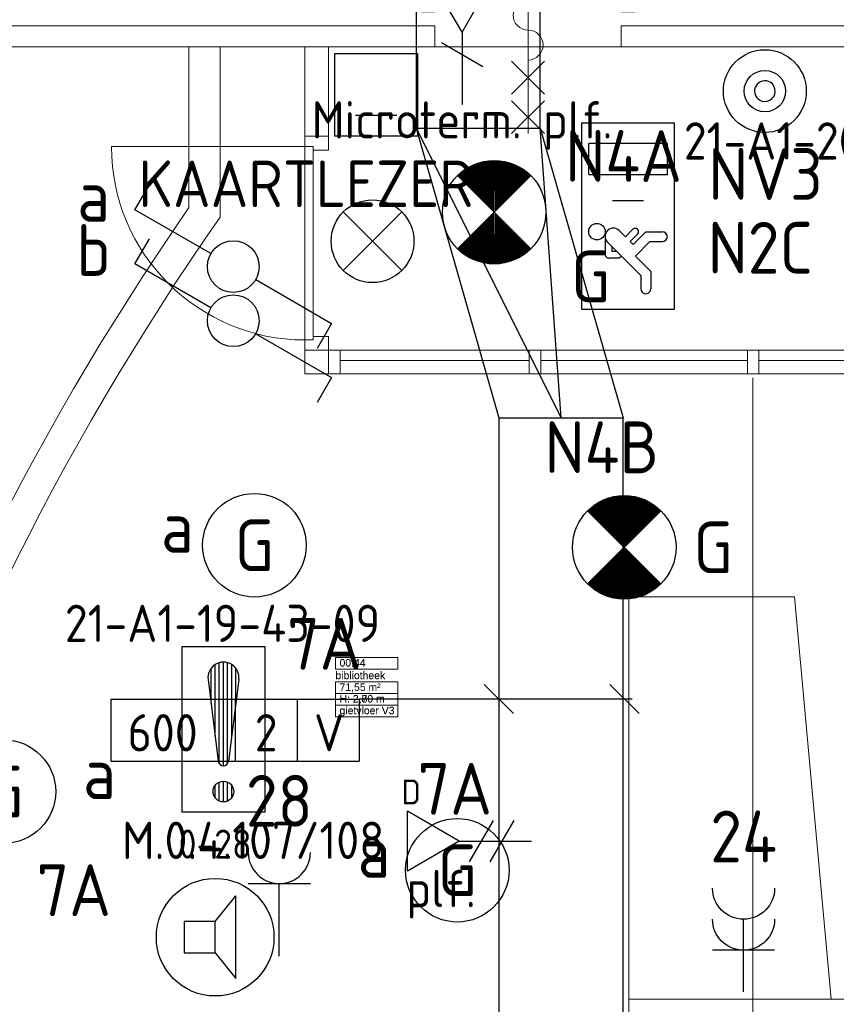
# Model space of a CAD drawing. Header units: millimetres. Extents: x -39149 to 267781, y -2340 to 58540.
# Tile 69 of 244: x 10870 to 14814, y 27774 to 32530. Entities that reach past the tile are written whole.
import ezdxf
from ezdxf.enums import TextEntityAlignment as Align

# ---------------------------------------------------------------- set-up
doc = ezdxf.new("R2010")
doc.units = ezdxf.units.MM
doc.header["$LTSCALE"] = 100
doc.header["$MEASUREMENT"] = 0
doc.linetypes.add('B0605', pattern=[141, 70, -35, 1, -35])
for name, color, linetype in [('00  Bestaand', 7, 'Continuous'), ('00  Bestaand Deuren', 7, 'Continuous'), ('00  Bestaand Ramen', 7, 'Continuous'), ('45 Plafond', 7, 'Continuous'), ('82 Interieur', 7, 'Continuous'), ('A Stramien', 7, 'Continuous'), ('AL$1A---_ALGEMEEN', 8, 'Continuous'), ('AL$1A---_ALGEMEEN--bestaand', 9, 'Continuous'), ('EL6131--_KG', 3, 'Continuous'), ('EL6221--_KRACHT_400', 3, 'Continuous'), ('EL6222--_KRACHT_230', 3, 'Continuous'), ('EL6311--_LICHT_BINNEN', 3, 'Continuous'), ('EL6321--_NOODLICHT_DECEN', 3, 'Continuous'), ('EL6421--_GELUID', 3, 'Continuous'), ('EL6441--_DATACOM', 3, 'Continuous'), ('EL6511--_BRANDMELD', 3, 'Continuous'), ('EL6522--_TOEGANG_BRAAK', 3, 'Continuous'), ('EM6131--bestaand', 7, 'Continuous'), ('handhaven - AL$1A---_ALGEMEEN', 8, 'Continuous'), ('Z Ruimteoppervlak', 7, 'Continuous'), ('Z Ruimteoppervlak Zone label', 7, 'Continuous'), ('Z Ruimteoppervlak Zone tekst', 7, 'Continuous')]:
    doc.layers.add(name, color=color, linetype=linetype)
doc.styles.add('buro-012', font='isocp.shx', dxfattribs={"height": 120})
doc.styles.add('BURO-018', font='isocp.shx', dxfattribs={"height": 180})
doc.styles.add('BURO-025', font='isocp.shx', dxfattribs={"height": 250})
doc.styles.add('GENERATED_STYLE_1', font='arial.ttf')
doc.styles.add('GENERATED_STYLE_2', font='swiss.ttf')
doc.styles.add('GENERATED_STYLE_3', font='swiss.ttf', dxfattribs={"width": 0.96})
doc.styles.add('ISO25', font='ISO', dxfattribs={"height": 225})
doc.styles.add('STABICAD-012', font='ISOCP.SHX', dxfattribs={"height": 1.2})
doc.styles.add('STABICAD-018', font='ISOCP.SHX', dxfattribs={"height": 1.8})
doc.styles.get("Standard").update_dxf_attribs({"font": 'txt', "bigfont": 'BIGFONT.SHX'})

# ---------------------------------------------------------------- blocks, each defined once
blk = doc.blocks.new('bibliotheek_00.44_54_7', base_point=(12545.1, 29307.9))
at = {"layer": 'Z Ruimteoppervlak Zone label', "color": 8, "linetype": 'Continuous', "lineweight": 0}
for p, q in [((12394.8, 29449.4), (12695.5, 29449.4)), ((12394.8, 29392.8), (12394.8, 29449.4)), ((12695.5, 29449.4), (12695.5, 29392.8)), ((12695.5, 29392.8), (12394.8, 29392.8)), ((12394.8, 29332.4), (12695.5, 29332.4)), ((12394.8, 29275.9), (12394.8, 29332.4)), ((12695.5, 29332.4), (12695.5, 29275.9)), ((12695.5, 29275.9), (12394.8, 29275.9)), ((12394.8, 29275.9), (12695.5, 29275.9)), ((12394.8, 29219.3), (12394.8, 29275.9)), ((12695.5, 29275.9), (12695.5, 29219.3)), ((12695.5, 29219.3), (12394.8, 29219.3)), ((12394.8, 29219.3), (12695.5, 29219.3)), ((12394.8, 29162.7), (12394.8, 29219.3)), ((12695.5, 29219.3), (12695.5, 29162.7)), ((12695.5, 29162.7), (12394.8, 29162.7))]:
    blk.add_line(p, q, dxfattribs=at)
at = {"linetype": 'Continuous', "lineweight": 0, "flags": 1}
for tag in ['ROOM_AREA', 'ROOM_PERIM', 'ROOM_WALLS_SURF', 'ROOM_DOORS_SURF', 'ROOM_WINDS_SURF', 'ROOM_BASELEV', 'ROOM_NET_AREA', 'ROOM_REDUCED_AREA', 'ROOM_CALC_AREA', 'ROOM_VOLUME']:
    blk.add_attdef(tag, text='', height=2000, dxfattribs=at).set_placement((12545.1, 28736.5), align=Align.BOTTOM_LEFT)
at = {"layer": 'Z Ruimteoppervlak Zone tekst', "color": 2, "lineweight": 0, "insert": (12414.8, 29324.2), "char_height": 36, "attachment_point": 1, "style": 'GENERATED_STYLE_1'}
blk.add_mtext('{71,55 m²}', dxfattribs=at)
at = {"layer": 'Z Ruimteoppervlak Zone tekst', "color": 2, "lineweight": 0}
for tag, style, p in [('ROOM_NUMBER', 'GENERATED_STYLE_1', (12414.8, 29394.5)), ('ROOM_NAME', 'GENERATED_STYLE_2', (12394.8, 29333.8)), ('ROOM_HEIGHT', 'GENERATED_STYLE_1', (12414.8, 29221)), ('BASEC', 'GENERATED_STYLE_1', (12414.8, 29164.4))]:
    blk.add_attdef(tag, text='', height=36, dxfattribs=dict(at, style=style)).set_placement(p, align=Align.BOTTOM_LEFT)
blk = doc.blocks.new('Slab_173_7', base_point=(11837.4, 15600))
at = {"layer": '45 Plafond', "color": 8, "linetype": 'Continuous', "lineweight": 0}
blk.add_lwpolyline([(11837.4, 15600), (11837.4, 16423.5, -0.313998), (11837.4, 31576.5), (11837.4, 32400), (17936, 32400), (19627, 30448.6, 0.121918), (17264, 27099.3), (17258.8, 27800), (13811.7, 27800), (13811.7, 20184.7), (17261.7, 20184.7), (17261.7, 20907.8, 0.124008), (19675.4, 17511), (17972.6, 15600)], format="xyb", close=True, dxfattribs=at)
blk = doc.blocks.new('Slab_201_7', base_point=(11687.4, 15600))
at = {"layer": '45 Plafond', "color": 8, "linetype": 'Continuous', "lineweight": 0}
blk.add_lwpolyline([(11687.4, 15600), (11687.4, 16376.6, -0.312064), (11687.4, 31623.4), (11687.4, 32400), (11837.4, 32400), (11837.4, 31576.5, 0.313998), (11837.4, 16423.5), (11837.4, 15600)], format="xyb", close=True, dxfattribs=at)
blk = doc.blocks.new('Slab_277_7', base_point=(13812.2, 29742.7))
at = {"layer": '82 Interieur', "color": 8, "linetype": 'Continuous', "lineweight": 0}
blk.add_lwpolyline([(13812.2, 29742.7), (13812.2, 27800), (14789.1, 27800), (14612.6, 29742.7)], close=True, dxfattribs=at)
blk = doc.blocks.new('Empty Door_4')
at = {"layer": '00  Bestaand Deuren', "color": 8, "linetype": 'Continuous', "lineweight": 0}
for p, q in [((-450, -7), (-450, -107)), ((450, -7), (450, -107))]:
    blk.add_line(p, q, dxfattribs=at)
blk = doc.blocks.new('Wall_29_7', base_point=(18225.2, 32400))
at = {"layer": '00  Bestaand', "color": 8, "linetype": 'Continuous', "lineweight": 0}
for p, q in [((12875.2, 32500), (7000, 32500)), ((15210.5, 32500), (13775.2, 32500)), ((7070.3, 32400), (12875.2, 32400)), ((13775.2, 32400), (15210.5, 32400))]:
    blk.add_line(p, q, dxfattribs=at)
at = {"layer": '00  Bestaand Deuren', "color": 1, "linetype": 'Continuous', "lineweight": 0, "xscale": -1, "zscale": 1000, "rotation": 180}
blk.add_blockref('Empty Door_4', (13325.2, 32393), dxfattribs=at)
blk = doc.blocks.new('D1a bi h 14_10')
at = {"layer": '00  Bestaand Deuren', "color": 8, "linetype": 'Continuous', "lineweight": 0}
for p, q in [((-467, 0), (-467, 934)), ((-79.2, 429), (79.2, 587.4)), ((-79.2, 587.4), (79.2, 429)), ((0, 587.4), (0, -701.4)), ((-79.2, 241.7), (79.2, 400.2)), ((-79.2, 400.2), (79.2, 241.7)), ((-517, 0), (-450, 0)), ((-517, 0), (-517, -114)), ((-467, 0), (467, 0)), ((-467, -40), (-467, 0)), ((450, 0), (517, 0)), ((467, 0), (467, -40)), ((517, -114), (517, 0)), ((-517, -7), (-517, -107)), ((467, -40), (-467, -40)), ((-450, -40), (-450, -114)), ((450, -40), (450, -114)), ((517, -7), (517, -107)), ((517, -7), (517, -107)), ((-517, -114), (-450, -114)), ((450, -114), (517, -114)), ((-79.2, -352.2), (79.2, -510.7)), ((-79.2, -510.7), (79.2, -352.2)), ((-79.2, -701.4), (79.2, -543)), ((-79.2, -543), (79.2, -701.4))]:
    blk.add_line(p, q, dxfattribs=at)
for centre, radius, start, end in [((-467, 0), 934, 0, 90), ((0, 160), 72.3, 270, 90), ((0, 15.3), 72.3, 90, 270), ((0, -129.3), 72.3, 270, 90), ((0, -274), 72.3, 90, 270)]:
    blk.add_arc(centre, radius, start, end, dxfattribs=at)
blk = doc.blocks.new('Wall_39_7', base_point=(13975.2, 32575))
at = {"layer": '00  Bestaand', "color": 8, "linetype": 'Continuous', "lineweight": 0}
for p, q in [((11750, 32675), (11750, 32575)), ((12808.2, 32675), (11775, 32675)), ((12808.2, 32675), (12808.2, 32575)), ((12808.2, 32675), (12808.2, 32575)), ((13842.2, 32675), (13842.2, 32575)), ((13975.2, 32675), (13842.2, 32675)), ((13975.2, 32575), (13975.2, 32675)), ((11750, 32575), (12808.2, 32575)), ((13842.2, 32575), (13975.2, 32575))]:
    blk.add_line(p, q, dxfattribs=at)
at = {"layer": '00  Bestaand Deuren', "color": 1, "linetype": 'Continuous', "lineweight": 0, "xscale": -1, "zscale": 1000}
blk.add_blockref('D1a bi h 14_10', (13325.2, 32682), dxfattribs=at)
blk = doc.blocks.new('Wall_97_7', base_point=(17261.7, 27800))
at = {"layer": '00  Bestaand', "color": 8, "linetype": 'Continuous', "lineweight": 0}
for p, q in [((17261.7, 27800), (13811.7, 27800)), ((13881.7, 27730), (17191.7, 27730))]:
    blk.add_line(p, q, dxfattribs=at)
blk = doc.blocks.new('Wall_98_7', base_point=(13811.7, 27800))
at = {"layer": '00  Bestaand', "color": 8, "linetype": 'Continuous', "lineweight": 0}
for p, q in [((13811.7, 27800), (13811.7, 22850)), ((13881.7, 20254.7), (13881.7, 27730)), ((13811.7, 22750), (13811.7, 20184.7))]:
    blk.add_line(p, q, dxfattribs=at)
blk = doc.blocks.new('D1a bi h 14_33')
at = {"layer": '00  Bestaand Deuren', "color": 8, "linetype": 'Continuous', "lineweight": 0}
for p, q in [((-467, 0), (-467, 934)), ((-517, 0), (-450, 0)), ((-517, 0), (-517, -114)), ((-517, 0), (-517, -114)), ((-467, 0), (467, 0)), ((-467, -40), (-467, 0)), ((450, 0), (517, 0)), ((467, 0), (467, -40)), ((517, -114), (517, 0)), ((517, 0), (517, -114)), ((467, -40), (-467, -40)), ((-450, -40), (-450, -114)), ((450, -40), (450, -114)), ((-517, -114), (-450, -114)), ((450, -114), (517, -114))]:
    blk.add_line(p, q, dxfattribs=at)
blk.add_arc((-467, 0), 934, 0, 90, dxfattribs=at)
blk = doc.blocks.new('Wall_345_7', base_point=(12361.5, 32400))
at = {"layer": '00  Bestaand', "color": 8, "linetype": 'Continuous', "lineweight": 0}
for p, q in [((12247.5, 32400), (12247.5, 31967.4)), ((12361.5, 32400), (12247.5, 32400)), ((12361.5, 31967.4), (12361.5, 32400)), ((12247.5, 31967.4), (12361.5, 31967.4)), ((12247.5, 30933.4), (12361.5, 30933.4))]:
    blk.add_line(p, q, dxfattribs=at)
at = {"layer": '00  Bestaand Deuren', "color": 1, "linetype": 'Continuous', "lineweight": 0, "xscale": -1, "zscale": 1000, "rotation": 90}
blk.add_blockref('D1a bi h 14_33', (12247.5, 31450.4), dxfattribs=at)
blk = doc.blocks.new('R1a comb 14_5')
at = {"layer": '00  Bestaand Ramen', "color": 8, "linetype": 'Continuous', "lineweight": 0}
for p, q in [((-498.6, 0), (498.6, 0)), ((-498.6, 0), (-442.6, 0)), ((-498.6, -114), (-498.6, 0)), ((-498.6, 0), (-498.6, -114)), ((-442.6, 0), (-442.6, -50)), ((-442.6, 0), (470.6, 0)), ((470.6, -50), (470.6, 0)), ((470.6, 0), (498.6, 0)), ((-442.6, -50), (-442.6, -114)), ((-442.6, -50), (470.6, -50)), ((-442.6, -50), (470.6, -50)), ((470.6, -114), (470.6, -50)), ((-498.6, -114), (498.6, -114)), ((-442.6, -114), (-498.6, -114)), ((470.6, -114), (-442.6, -114)), ((498.6, -114), (470.6, -114))]:
    blk.add_line(p, q, dxfattribs=at)
blk = doc.blocks.new('R1a comb 14_6')
at = {"layer": '00  Bestaand Ramen', "color": 8, "linetype": 'Continuous', "lineweight": 0}
for p, q in [((-527, 0), (527, 0)), ((-527, 0), (-499, 0)), ((-499, 0), (-499, -50)), ((-499, 0), (499, 0)), ((499, -50), (499, 0)), ((499, 0), (527, 0)), ((-499, -50), (-499, -114)), ((-499, -50), (499, -50)), ((-499, -50), (499, -50)), ((499, -114), (499, -50)), ((-527, -114), (527, -114)), ((-499, -114), (-527, -114)), ((499, -114), (-499, -114)), ((527, -114), (499, -114))]:
    blk.add_line(p, q, dxfattribs=at)
blk = doc.blocks.new('Wall_377_7', base_point=(12247.5, 30933.4))
at = {"layer": '00  Bestaand', "color": 8, "linetype": 'Continuous', "lineweight": 0}
for p, q in [((12361.5, 30933.4), (12247.5, 30933.4)), ((12247.5, 30933.4), (12247.5, 30819.4)), ((12361.5, 30933.4), (12361.5, 30819.4)), ((12247.5, 30819.4), (12361.5, 30819.4))]:
    blk.add_line(p, q, dxfattribs=at)
at = {"layer": '00  Bestaand Ramen', "color": 1, "linetype": 'Continuous', "lineweight": 0, "zscale": 1000}
for name, p in [('R1a comb 14_5', (12860.2, 30933.4)), ('R1a comb 14_6', (13885.8, 30933.4)), ('R1a comb 14_6', (14939.8, 30933.4))]:
    blk.add_blockref(name, p, dxfattribs=at)
blk = doc.blocks.new('Standard grid marker_13')
at = {"layer": 'A Stramien', "color": 8, "linetype": 'B0605', "lineweight": 0}
blk.add_line((4000, 0), (46394.8, 0), dxfattribs=at)
at = {"layer": 'A Stramien', "color": 4, "lineweight": 0, "style": 'GENERATED_STYLE_3'}
blk.add_attdef('AC_MARKERTEXT_1', text='', height=100, rotation=90, dxfattribs=at).set_placement((-20, -49.7), align=Align.BOTTOM_LEFT)
blk = doc.blocks.new('bibliotheek_00.44_54_8', base_point=(12545.1, 29307.9))
at = {"layer": 'Z Ruimteoppervlak Zone label', "color": 8, "linetype": 'Continuous', "lineweight": 0}
for p, q in [((12394.8, 29449.4), (12695.5, 29449.4)), ((12394.8, 29392.8), (12394.8, 29449.4)), ((12695.5, 29449.4), (12695.5, 29392.8)), ((12695.5, 29392.8), (12394.8, 29392.8)), ((12394.8, 29332.4), (12695.5, 29332.4)), ((12394.8, 29275.9), (12394.8, 29332.4)), ((12695.5, 29332.4), (12695.5, 29275.9)), ((12695.5, 29275.9), (12394.8, 29275.9)), ((12394.8, 29275.9), (12695.5, 29275.9)), ((12394.8, 29219.3), (12394.8, 29275.9)), ((12695.5, 29275.9), (12695.5, 29219.3)), ((12695.5, 29219.3), (12394.8, 29219.3)), ((12394.8, 29219.3), (12695.5, 29219.3)), ((12394.8, 29162.7), (12394.8, 29219.3)), ((12695.5, 29219.3), (12695.5, 29162.7)), ((12695.5, 29162.7), (12394.8, 29162.7))]:
    blk.add_line(p, q, dxfattribs=at)
blk = doc.blocks.new('1115B3A')
at = {"layer": 'handhaven - AL$1A---_ALGEMEEN', "color": 0, "linetype": 'Continuous'}
blk.add_circle((0, 0), 2.5, dxfattribs=at)
at = {"layer": 'handhaven - AL$1A---_ALGEMEEN', "color": 0, "linetype": 'Continuous', "style": 'BURO-018'}
for tag, p in [('CIRCUIT', (0, 5)), ('PANEL', (0, 5)), ('SUBCIRCUIT', (4.5, 5)), ('LIGHTFIXTURECODE', (0, 0)), ('SWITCHCODE', (4.5, -1))]:
    blk.add_attdef(tag, text='', height=1.8, dxfattribs=at).set_placement(p, align=Align.MIDDLE)
blk = doc.blocks.new('1115C2I')
at = {"layer": 'AL$1A---_ALGEMEEN', "color": 0, "linetype": 'Continuous'}
for p, q in [((4.5, 5.5), (-4.5, 5.5)), ((-4.5, 1), (-4.5, 5.5)), ((4.5, 1), (4.5, 5.5)), ((-2, 5.15), (-3.5, 5.15)), ((-3.5, 5.15), (-3.5, 1.35)), ((-2, 1.35), (-2, 5.15)), ((0.76, 4.11), (0.76, 4.91)), ((1.24, 4.309), (1.24, 4.91)), ((1.24, 4.309), (1.94, 3.609)), ((1.94, 3.609), (2.681, 4.35)), ((2.681, 4.35), (3.52, 4.35)), ((1.374, 3.496), (0.76, 4.11)), ((1.271, 2.261), (2.88, 3.87)), ((2.88, 3.87), (3.52, 3.87)), ((0.646, 3.489), (1.007, 3.128)), ((0.872, 3.715), (1.233, 3.354)), ((1.233, 3.354), (1.374, 3.496)), ((0.705, 2.827), (1.007, 3.128)), ((1.94, 2.93), (2.04, 2.83)), ((1.474, 2.464), (1.72, 2.464)), ((1.714, 2.704), (1.72, 2.697)), ((1.72, 2.697), (1.72, 2.464)), ((2.04, 2.83), (2.04, 2.344)), ((0.988, 2.144), (1.84, 2.144)), ((-4.5, 1), (4.5, 1)), ((-2, 1.35), (-3.5, 1.35))]:
    blk.add_line(p, q, dxfattribs=at)
blk.add_lwpolyline([(-0.75, 2.5), (-0.75, 4)], dxfattribs=at)
blk.add_circle((0.76, 1.75), 0.4, dxfattribs=at)
for centre, radius, start, end in [((1, 4.91), 0.24, 0, 180), ((3.52, 4.11), 0.24, 270, 90), ((0.759, 3.602), 0.16, 45, 225), ((0.988, 2.544), 0.4, 135, 315), ((1.84, 2.344), 0.2, 270, 0)]:
    blk.add_arc(centre, radius, start, end, dxfattribs=at)
at = {"layer": 'AL$1A---_ALGEMEEN', "color": 0, "linetype": 'Continuous', "style": 'BURO-018'}
for tag, p in [('CIRCUIT', (0, 12.167)), ('SUBCIRCUIT', (4.5, 12.167)), ('PANEL', (0, 12.167)), ('LIGHTFIXTURECODE', (0, 8))]:
    blk.add_attdef(tag, text='', height=1.8, dxfattribs=at).set_placement(p, align=Align.MIDDLE)
blk = doc.blocks.new('111406')
at = {"layer": 'AL$1A---_ALGEMEEN', "color": 0, "linetype": 'Continuous'}
for p, q in [((0.625, 3.333), (2.742, 7)), ((2.742, 7), (3.955, 6.3)), ((-0.625, 1.167), (-2.742, -2.5)), ((-2.742, -2.5), (-3.955, -1.8))]:
    blk.add_line(p, q, dxfattribs=at)
blk.add_circle((0, 2.25), 1.25, dxfattribs=at)
at = {"layer": 'AL$1A---_ALGEMEEN', "color": 0, "linetype": 'Continuous', "style": 'BURO-018'}
blk.add_attdef('SWITCHCODE', text='', height=1.8, dxfattribs=at).set_placement((3.416, 9), align=Align.MIDDLE)
at = {"layer": 'AL$1A---_ALGEMEEN', "color": 0, "linetype": 'Continuous', "style": 'BURO-018', "flags": 1}
blk.add_attdef('ARTICLECODE', text='', height=1.8, dxfattribs=at).set_placement((0, 0), align=Align.MIDDLE)
blk = doc.blocks.new('E00018')
at = {"color": 0, "linetype": 'Continuous'}
for p, q in [((-1.768, -1.768), (1.768, 1.768)), ((1.768, -1.768), (-1.768, 1.768))]:
    blk.add_line(p, q, dxfattribs=at)
at = {"color": 0, "linetype": 'Continuous', "const_width": 2.5}
for points in [[(-0.884, 0.884, -0.198912), (0, 1.25, -0.198912), (0.884, 0.884, -1)], [(-0.884, -0.884, 0.198912), (0, -1.25, 0.198912), (0.884, -0.884, 1)]]:
    blk.add_lwpolyline(points, format="xyb", dxfattribs=at)
blk = doc.blocks.new('1115B3A-NO1')
at = {"color": 0, "linetype": 'Continuous'}
blk.add_circle((0, 0), 2.5, dxfattribs=at)
at = {"color": 0, "zscale": 100}
blk.add_blockref('E00018', (0, 0), dxfattribs=at)
at = {"color": 0, "linetype": 'Continuous', "style": 'BURO-018'}
for tag, p in [('CIRCUIT', (0, 5)), ('PANEL', (0, 5)), ('SUBCIRCUIT', (4.5, 5)), ('LIGHTFIXTURECODE', (0, 0)), ('SWITCHCODE', (4.5, -1))]:
    blk.add_attdef(tag, text='', height=1.8, dxfattribs=at).set_placement(p, align=Align.MIDDLE)
blk = doc.blocks.new('12028')
at = {"layer": 'AL$1A---_ALGEMEEN--bestaand', "color": 0, "linetype": 'Continuous'}
for p, q in [((-2, 4), (2, 4)), ((-2, 0), (-2, 4)), ((2, 0), (2, 4)), ((1, 1), (-1, 1)), ((2, 0), (-2, 0))]:
    blk.add_line(p, q, dxfattribs=at)
blk = doc.blocks.new('16002EB')
at = {"layer": 'EM6131--bestaand'}
for p, q in [((0, 0), (0, -300)), ((0, 0), (1200, 0)), ((600, 0), (600, -300)), ((900, 0), (900, -300)), ((1200, 0), (1200, -300)), ((0, -300), (1200, -300))]:
    blk.add_line(p, q, dxfattribs=at)
at = {"color": 0, "linetype": 'Continuous', "style": 'BURO-018'}
for tag, p in [('E_TEXT9', (750, -163)), ('E_TEXT10', (1250, -163)), ('E_TEXT1', (250, -163))]:
    blk.add_attdef(tag, text='', height=180, dxfattribs=at).set_placement(p, align=Align.MIDDLE)
blk = doc.blocks.new('E00153')
at = {"color": 0, "linetype": 'Continuous'}
for p, q in [((-1.443, 7), (1.443, 7)), ((0, 4.5), (-1.443, 7)), ((0, 4.5), (1.443, 7)), ((0, 4.5), (0, 1)), ((-1, 4), (1, 2.845)), ((-1, 3), (1, 1.845))]:
    blk.add_line(p, q, dxfattribs=at)
at = {"color": 7, "style": 'BURO-018'}
for tag, p in [('COMMENT1', (-6, 12)), ('COMMENT2', (6, 12)), ('DATACOM1', (-6, 9)), ('DATACOM2', (6, 9))]:
    blk.add_attdef(tag, text='', height=1.8, dxfattribs=at).set_placement(p, align=Align.MIDDLE)
at = {"color": 0, "style": 'BURO-018'}
blk.add_attdef('TEXT1', text='', height=1.8, dxfattribs=at).set_placement((2.5, 6), align=Align.MIDDLE)
at = {"color": 0, "linetype": 'Continuous', "style": 'BURO-018', "flags": 1}
blk.add_attdef('ARTICLECODE', text='', height=1.8, dxfattribs=at).set_placement((0, 0), align=Align.MIDDLE)
blk = doc.blocks.new('E00152')
at = {"color": 0, "linetype": 'Continuous'}
for p, q in [((-1.443, 7), (1.443, 7)), ((0, 4.5), (-1.443, 7)), ((0, 4.5), (1.443, 7)), ((0, 4.5), (0, 1)), ((-1, 4), (1, 2.845))]:
    blk.add_line(p, q, dxfattribs=at)
at = {"color": 7, "style": 'BURO-018'}
for tag, p in [('COMMENT1', (0, 12)), ('DATACOM1', (0, 9))]:
    blk.add_attdef(tag, text='', height=1.8, dxfattribs=at).set_placement(p, align=Align.MIDDLE)
at = {"color": 0, "style": 'BURO-018'}
blk.add_attdef('TEXT1', text='', height=1.8, dxfattribs=at).set_placement((2.5, 6), align=Align.MIDDLE)
at = {"color": 0, "linetype": 'Continuous', "style": 'BURO-018', "flags": 1}
blk.add_attdef('ARTICLECODE', text='', height=1.8, dxfattribs=at).set_placement((0, 0), align=Align.MIDDLE)
blk = doc.blocks.new('E00497')
at = {"color": 0}
for p, q in [((0, 0.75), (1, 2)), ((1, -2), (1, 2)), ((0, 0.75), (-1.5, 0.75)), ((0, -0.75), (0, 0.75)), ((-1.5, -0.75), (0, -0.75)), ((0, -0.75), (1, -2))]:
    blk.add_line(p, q, dxfattribs=at)
blk.add_line((-1.5, 0.75), (-1.5, -0.75))
blk.add_circle((0, 0), 2.841, dxfattribs=at)
at = {"color": 0, "linetype": 'Continuous', "style": 'BURO-018'}
blk.add_attdef('TEXT1', text='', height=1.8, dxfattribs=at).set_placement((0, 4.5), align=Align.MIDDLE)
at = {"color": 0, "linetype": 'Continuous', "style": 'BURO-018', "flags": 1}
blk.add_attdef('ARTICLECODE', text='', height=1.8, dxfattribs=at).set_placement((0, 0), align=Align.MIDDLE)
blk = doc.blocks.new('111304')
at = {"color": 0, "linetype": 'Continuous'}
for p, q in [((-1.5, 4.5), (1.5, 4.5)), ((0, 1), (0, 4.5))]:
    blk.add_line(p, q, dxfattribs=at)
blk.add_arc((0, 6), 1.5, 180, 0, dxfattribs=at)
at = {"color": 0, "linetype": 'Continuous', "style": 'BURO-018'}
for tag, p in [('PANEL', (0, 11.5)), ('CIRCUIT', (0, 8.5)), ('SUBCIRCUIT', (4.5, 8.5))]:
    blk.add_attdef(tag, text='', height=1.8, dxfattribs=at).set_placement(p, align=Align.MIDDLE)
at = {"color": 0, "linetype": 'Continuous', "style": 'BURO-018', "flags": 1}
for tag, p in [('POWERCODE', (13, 8.5)), ('ARTICLECODE', (0, 0))]:
    blk.add_attdef(tag, text='', height=1.8, dxfattribs=at).set_placement(p, align=Align.MIDDLE)
blk = doc.blocks.new('111304A')
at = {"layer": 'AL$1A---_ALGEMEEN', "color": 0, "linetype": 'Continuous'}
for p, q in [((0, 1), (0, 4.5)), ((-1.5, 3), (1.5, 3))]:
    blk.add_line(p, q, dxfattribs=at)
for centre in [(0, 6), (0, 4.5)]:
    blk.add_arc(centre, 1.5, 180, 0, dxfattribs=at)
at = {"layer": 'AL$1A---_ALGEMEEN', "color": 0, "linetype": 'Continuous', "style": 'BURO-018'}
for tag, p in [('CIRCUIT', (0, 8.5)), ('PANEL', (0, 8.5)), ('SUBCIRCUIT', (4.5, 8.5))]:
    blk.add_attdef(tag, text='', height=1.8, dxfattribs=at).set_placement(p, align=Align.MIDDLE)
at = {"layer": 'AL$1A---_ALGEMEEN', "color": 0, "linetype": 'Continuous', "style": 'BURO-018', "flags": 1}
for tag, p in [('POWERCODE', (13, 8.5)), ('ARTICLECODE', (0, 0))]:
    blk.add_attdef(tag, text='', height=1.8, dxfattribs=at).set_placement(p, align=Align.MIDDLE)
blk = doc.blocks.new('E00024')
at = {"color": 0, "linetype": 'Continuous'}
for p, q in [((-1.414, 1.586), (1.414, 4.414)), ((-1.414, 4.414), (1.414, 1.586))]:
    blk.add_line(p, q, dxfattribs=at)
blk.add_circle((0, 3), 2, dxfattribs=at)
at = {"color": 0, "linetype": 'Continuous', "style": 'BURO-018'}
blk.add_attdef('TEXT1', text='', height=1.8, dxfattribs=at).set_placement((0, 7.5), align=Align.MIDDLE)
at = {"color": 0, "linetype": 'Continuous', "style": 'BURO-018', "flags": 1}
blk.add_attdef('ARTICLECODE', (0, 0), '', height=1.8, dxfattribs=at)
at = {"layer": 'EL6222--_KRACHT_230', "color": 1, "style": 'STABICAD-012'}
blk.add_attdef('FIREPROTECTION_PANEL', text='', height=1.8, dxfattribs=at).set_placement((417.277, 62.688), align=Align.MIDDLE)
at = {"layer": 'EL6511--_BRANDMELD', "color": 1, "style": 'STABICAD-012'}
for tag, p in [('FIREPROTECTION_ZONE', (482.912, 371.427)), ('CODING2', (482.912, 369.427)), ('FIREPROTECTION_HARDWARENUMBER', (482.912, 367.427))]:
    blk.add_attdef(tag, text='', height=1.8, dxfattribs=at).set_placement(p, align=Align.MIDDLE)
at = {"layer": 'EL6511--_BRANDMELD'}
blk.add_attdef('CODING1', (0, 0), '', height=0.2, dxfattribs=at)
blk = doc.blocks.new('E00023')
at = {"layer": 'AL$1A---_ALGEMEEN--bestaand', "color": 0, "linetype": 'Continuous'}
blk.add_lwpolyline([(-0.5, 3, 1), (0.5, 3, 1)], format="xyb", close=True, dxfattribs=at)
for radius in [2, 1]:
    blk.add_circle((0, 3), radius, dxfattribs=at)
at = {"layer": 'AL$1A---_ALGEMEEN--bestaand', "color": 0, "linetype": 'Continuous', "style": 'BURO-018'}
blk.add_attdef('TEXT1', text='', height=1.8, dxfattribs=at).set_placement((0, 7.5), align=Align.MIDDLE)
at = {"layer": 'AL$1A---_ALGEMEEN--bestaand', "color": 0, "linetype": 'Continuous', "style": 'BURO-018', "flags": 1}
blk.add_attdef('ARTICLECODE', (0, 0), '', height=1.8, dxfattribs=at)
at = {"layer": 'EL6221--_KRACHT_400', "color": 1, "style": 'STABICAD-012'}
blk.add_attdef('FIREPROTECTION_PANEL', text='', height=1.8, dxfattribs=at).set_placement((681.775, 436.616), align=Align.MIDDLE)
at = {"layer": 'EL6441--_DATACOM', "color": 1, "style": 'STABICAD-018'}
blk.add_attdef('CODING2', (0, 0), '', height=1.8, dxfattribs=at)
at = {"layer": 'EL6511--_BRANDMELD', "color": 1, "style": 'STABICAD-018'}
for tag in ['CODING1', 'FIREPROTECTION_HARDWARENUMBER', 'FIREPROTECTION_ZONE']:
    blk.add_attdef(tag, (0, 0), '', height=1.8, dxfattribs=at)
blk = doc.blocks.new('*X1918')
at = {"layer": 'AL$1A---_ALGEMEEN--bestaand', "color": 0, "linetype": 'Continuous'}
for p, q in [((159.6, 198.675), (159.6, 202.134)), ((159.8, 197.35), (159.8, 202.223)), ((160, 197.25), (160, 202.25)), ((160.2, 197.35), (160.2, 202.223)), ((160.4, 198.675), (160.4, 202.134)), ((159.4, 200.262), (159.4, 201.95)), ((160.6, 200.262), (160.6, 201.95)), ((159.8, 195.542), (159.8, 196.458)), ((160, 195.5), (160, 196.5)), ((160.2, 195.542), (160.2, 196.458)), ((159.6, 195.7), (159.6, 196.3)), ((160.4, 195.7), (160.4, 196.3))]:
    blk.add_line(p, q, dxfattribs=at)
blk = doc.blocks.new('1116A7')
at = {"layer": 'AL$1A---_ALGEMEEN--bestaand', "color": 0, "linetype": 'Continuous'}
for p, q in [((-2, -4), (-2, 4)), ((-2, 4), (2, 4)), ((2, 4), (2, -4)), ((-0.744, 2.406), (-0.248, -1.531)), ((0.744, 2.406), (0.248, -1.531)), ((2, -4), (-2, -4))]:
    blk.add_line(p, q, dxfattribs=at)
blk.add_circle((0, -3), 0.5, dxfattribs=at)
for centre, radius, start, end in [((0, 2.5), 0.75, 352.8192, 187.1808), ((0, -1.5), 0.25, 187.1808, 352.8192)]:
    blk.add_arc(centre, radius, start, end, dxfattribs=at)
blk.add_blockref('*X1918', (-160, -199), dxfattribs=at)
at = {"layer": 'AL$1A---_ALGEMEEN--bestaand', "color": 0, "linetype": 'Continuous', "style": 'BURO-018'}
blk.add_attdef('TEXT1', text='', height=1.8, dxfattribs=at).set_placement((0, 6.5), align=Align.MIDDLE)
at = {"layer": 'AL$1A---_ALGEMEEN--bestaand', "color": 0, "linetype": 'Continuous', "style": 'BURO-018', "flags": 1}
blk.add_attdef('ARTICLECODE', (0, 0), '', height=1.8, dxfattribs=at)
at = {"layer": 'EL6221--_KRACHT_400', "color": 1, "style": 'STABICAD-012'}
blk.add_attdef('FIREPROTECTION_PANEL', text='', height=1.8, dxfattribs=at).set_placement((716.247, 450.773), align=Align.MIDDLE)
at = {"layer": 'EL6222--_KRACHT_230', "color": 1, "style": 'STABICAD-018'}
for tag in ['FIREPROTECTION_HARDWARENUMBER', 'FIREPROTECTION_ZONE']:
    blk.add_attdef(tag, (0, 0), '', height=1.8, dxfattribs=at)
at = {"layer": 'EL6311--_LICHT_BINNEN', "color": 1, "style": 'STABICAD-018'}
blk.add_attdef('CODING2', (0, 0), '', height=1.8, dxfattribs=at)
at = {"layer": 'EL6441--_DATACOM', "color": 1, "style": 'STABICAD-018'}
blk.add_attdef('CODING1', (0, 0), '', height=1.8, dxfattribs=at)

msp = doc.modelspace()

# ---------------------------------------------------------------- linework, layer by layer
at = {"layer": 'EL6131--_KG'}
for p, q in [((12784.6, 36612.3), (12784.6, 32006.9)), ((13384.6, 32006.9), (13384.6, 36612.3)), ((13184.6, 30606.9), (13184.6, 15254.7)), ((13784.6, 15254.7), (13784.6, 30606.9))]:
    msp.add_line(p, q, dxfattribs=at)
at = {"layer": 'EL6131--_KG', "linetype": 'Continuous'}
for p, q in [((12784.6, 32006.9), (13184.6, 30606.9)), ((12784.6, 32006.9), (13384.6, 32006.9)), ((12784.6, 32006.9), (13484.6, 30606.9)), ((13384.6, 32006.9), (13784.6, 30606.9)), ((13484.6, 30606.9), (13384.6, 32006.9)), ((13184.6, 30606.9), (13784.6, 30606.9))]:
    msp.add_line(p, q, dxfattribs=at)
at = {"layer": 'EM6131--bestaand'}
for p, q in [((13113.9, 29319.8), (13255.3, 29178.4)), ((13720, 29319.8), (13861.4, 29178.4)), ((13828.4, 29249.1), (12510.2, 29249.1))]:
    msp.add_line(p, q, dxfattribs=at)

# ---------------------------------------------------------------- block references
at = {"layer": '00  Bestaand', "color": 1, "lineweight": 0}
for name, p in [('Wall_39_7', (13975.2, 32575)), ('Wall_29_7', (18225.2, 32400)), ('Wall_345_7', (12361.5, 32400)), ('Wall_377_7', (12247.5, 30933.4)), ('Wall_97_7', (17261.7, 27800)), ('Wall_98_7', (13811.7, 27800))]:
    msp.add_blockref(name, p, dxfattribs=at)
at = {"layer": '45 Plafond', "color": 252, "linetype": 'Continuous', "lineweight": 0}
for name, p in [('Slab_201_7', (11687.4, 15600)), ('Slab_173_7', (11837.4, 15600))]:
    msp.add_blockref(name, p, dxfattribs=at)
at = {"layer": '82 Interieur', "color": 30, "linetype": 'Continuous', "lineweight": 0}
msp.add_blockref('Slab_277_7', (13812.2, 29742.7), dxfattribs=at)
at = {"layer": 'A Stramien', "color": 1, "linetype": 'Continuous', "lineweight": 0, "zscale": 1000, "rotation": 270}
msp.add_blockref('Standard grid marker_13', (14411.5, 48900), dxfattribs=at)
at = {"layer": 'EL6222--_KRACHT_230', "linetype": 'Continuous'}
ref = msp.add_blockref('111304', (12123.8, 27907.5), dxfattribs=dict(at, xscale=100, yscale=100, zscale=100))
ref.add_attrib('CIRCUIT', '28', dxfattribs={"layer": '0', "linetype": 'ByBlock', "height": 250, "style": 'BURO-025'}).set_placement((12123.8, 28757.5), align=Align.MIDDLE)
ref = msp.add_blockref('111304A', (14366.5, 27735.4), dxfattribs=dict(at, xscale=-100, yscale=100, zscale=100))
ref.add_attrib('CIRCUIT', '24', dxfattribs={"layer": '0', "linetype": 'ByBlock', "height": 250, "style": 'BURO-025'}).set_placement((14366.5, 28585.4), align=Align.MIDDLE)
at = {"layer": 'EL6311--_LICHT_BINNEN', "linetype": 'Continuous'}
ref = msp.add_blockref('1115B3A-NO1', (13161.6, 31600.4), dxfattribs=dict(at, xscale=100, yscale=100, zscale=100, rotation=180))
ref.add_attrib('CIRCUIT', 'N4A', dxfattribs={"layer": '0', "linetype": 'ByBlock', "height": 250, "style": 'BURO-025'}).set_placement((13786.9, 31872), align=Align.MIDDLE)
ref.add_attrib('LIGHTFIXTURECODE', 'G', dxfattribs={"layer": '0', "linetype": 'ByBlock', "height": 250, "style": 'BURO-025'}).set_placement((13628, 31290.5), align=Align.MIDDLE)
ref = msp.add_blockref('111406', (12126.5, 31337.8), dxfattribs=dict(at, xscale=100, yscale=100, zscale=100, rotation=90))
ref.add_attrib('SWITCHCODE', 'a', dxfattribs={"layer": '0', "linetype": 'ByBlock', "height": 250, "style": 'BURO-025'}).set_placement((11226.5, 31679.4), align=Align.MIDDLE)
ref = msp.add_blockref('111406', (12126.5, 31076.2), dxfattribs=dict(at, xscale=100, yscale=100, zscale=100, rotation=90))
ref.add_attrib('SWITCHCODE', 'b', dxfattribs={"layer": '0', "linetype": 'ByBlock', "height": 250, "style": 'BURO-025'}).set_placement((11226.5, 31417.8), align=Align.MIDDLE)
ref = msp.add_blockref('1115B3A-NO1', (13790, 29981.8), dxfattribs=dict(at, xscale=100, yscale=100, zscale=100, rotation=180))
ref.add_attrib('CIRCUIT', 'N4B', dxfattribs={"layer": '0', "linetype": 'ByBlock', "height": 250, "style": 'BURO-025'}).set_placement((13682, 30465.3), align=Align.MIDDLE)
ref.add_attrib('LIGHTFIXTURECODE', 'G', dxfattribs={"layer": '0', "linetype": 'ByBlock', "height": 250, "style": 'BURO-025'}).set_placement((14219.4, 29981.8), align=Align.MIDDLE)
ref = msp.add_blockref('1115B3A', (12003.5, 29991.8), dxfattribs=dict(at, xscale=100, yscale=100, zscale=100))
ref.add_attrib('CIRCUIT', '7A', dxfattribs={"layer": '0', "linetype": 'ByBlock', "height": 250, "style": 'BURO-025'}).set_placement((12341.1, 29515.6), align=Align.MIDDLE)
ref.add_attrib('LIGHTFIXTURECODE', 'G', dxfattribs={"layer": '0', "linetype": 'ByBlock', "height": 250, "style": 'BURO-025'}).set_placement((12003.5, 29991.8), align=Align.MIDDLE)
ref.add_attrib('SWITCHCODE', 'a', dxfattribs={"layer": '0', "linetype": 'ByBlock', "height": 250, "style": 'BURO-025'}).set_placement((11631.5, 30080.3), align=Align.MIDDLE)
ref = msp.add_blockref('1115B3A', (10793.5, 28801.8), dxfattribs=dict(at, xscale=100, yscale=100, zscale=100))
ref.add_attrib('CIRCUIT', '7A', dxfattribs={"layer": '0', "linetype": 'ByBlock', "height": 250, "style": 'BURO-025'}).set_placement((11131.1, 28325.6), align=Align.MIDDLE)
ref.add_attrib('LIGHTFIXTURECODE', 'G', dxfattribs={"layer": '0', "linetype": 'ByBlock', "height": 250, "style": 'BURO-025'}).set_placement((10793.5, 28801.8), align=Align.MIDDLE)
ref.add_attrib('SWITCHCODE', 'a', dxfattribs={"layer": '0', "linetype": 'ByBlock', "height": 250, "style": 'BURO-025'}).set_placement((11254.9, 28890.3), align=Align.MIDDLE)
ref = msp.add_blockref('1115B3A', (12983.5, 28421.8), dxfattribs=dict(at, xscale=100, yscale=100, zscale=100))
ref.add_attrib('CIRCUIT', '7A', dxfattribs={"layer": '0', "linetype": 'ByBlock', "height": 250, "style": 'BURO-025'}).set_placement((12971.5, 28815.4), align=Align.MIDDLE)
ref.add_attrib('LIGHTFIXTURECODE', 'G', dxfattribs={"layer": '0', "linetype": 'ByBlock', "height": 250, "style": 'BURO-025'}).set_placement((12983.5, 28421.8), align=Align.MIDDLE)
ref.add_attrib('SWITCHCODE', 'a', dxfattribs={"layer": '0', "linetype": 'ByBlock', "height": 250, "style": 'BURO-025'}).set_placement((12581.5, 28510.3), align=Align.MIDDLE)
at = {"layer": 'EL6321--_NOODLICHT_DECEN', "linetype": 'Continuous'}
ref = msp.add_blockref('1115C2I', (13483.1, 31582.4), dxfattribs=dict(at, xscale=100, yscale=100, zscale=100, rotation=270))
ref.add_attrib('CIRCUIT', 'N2C', dxfattribs={"layer": '0', "linetype": 'ByBlock', "height": 250, "style": 'BURO-025'}).set_placement((14447.2, 31429), align=Align.MIDDLE)
ref.add_attrib('LIGHTFIXTURECODE', 'NV3', dxfattribs={"layer": '0', "linetype": 'ByBlock', "height": 250, "style": 'BURO-025'}).set_placement((14472.2, 31785.2), align=Align.MIDDLE)
at = {"layer": 'EL6421--_GELUID', "linetype": 'Continuous'}
ref = msp.add_blockref('E00497', (11813.9, 28098.6), dxfattribs=dict(at, xscale=100, yscale=100, zscale=100))
ref.add_attrib('TEXT1', '0-28', dxfattribs={"layer": '0', "color": 1, "linetype": 'ByBlock', "height": 140, "style": 'buro-012'}).set_placement((11813.9, 28548.6), align=Align.MIDDLE)
at = {"layer": 'EL6441--_DATACOM', "linetype": 'Continuous'}
ref = msp.add_blockref('E00152', (13006.7, 32020.1), dxfattribs=dict(at, xscale=100, yscale=100, zscale=100))
ref.add_attrib('ARTICLECODE', 'Microterm. plf.', dxfattribs={"layer": '0', "color": 0, "linetype": 'ByBlock', "height": 180, "style": 'BURO-018'}).set_placement((13006.7, 32020.1), align=Align.MIDDLE)
ref.add_attrib('DATACOM1', 'M.0.4.97', dxfattribs={"layer": '0', "color": 1, "linetype": 'ByBlock', "height": 180, "rotation": 90, "style": 'BURO-018'}).set_placement((13006.7, 33158.1), align=Align.MIDDLE)
ref = msp.add_blockref('E00153', (13442.2, 28562.4), dxfattribs=dict(at, xscale=100, yscale=100, zscale=100, rotation=90))
ref.add_attrib('ARTICLECODE', 'plf.', dxfattribs={"layer": '0', "color": 3, "linetype": 'ByBlock', "height": 180, "style": 'BURO-018'}).set_placement((12905, 28306.8), align=Align.MIDDLE)
ref.add_attrib('DATACOM1', 'M.0.4.107/108', dxfattribs={"layer": '0', "color": 1, "linetype": 'ByBlock', "height": 180, "style": 'BURO-018'}).set_placement((11997.7, 28566.7), align=Align.MIDDLE)
ref.add_attrib('TEXT1', 'D', dxfattribs={"layer": '0', "color": 3, "linetype": 'ByBlock', "height": 120, "style": 'buro-012'}).set_placement((12760.4, 28800.2), align=Align.MIDDLE)
at = {"layer": 'EL6511--_BRANDMELD', "linetype": 'Continuous'}
ref = msp.add_blockref('E00023', (14213.4, 32342.3), dxfattribs=dict(at, xscale=100, yscale=100, zscale=100, rotation=238.4790855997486))
ref.add_attrib('CODING1', '21-A1-20-44-02', dxfattribs={"layer": '0', "color": 1, "linetype": 'ByBlock', "height": 180, "style": 'BURO-018'}).set_placement((14849.4, 31944.8), align=Align.MIDDLE)
at = {"layer": 'EL6511--_BRANDMELD', "linetype": 'Continuous', "xscale": 100, "yscale": 100, "zscale": 100}
msp.add_blockref('E00024', (12574.1, 31160.3), dxfattribs=at)
at = {"layer": 'EL6511--_BRANDMELD', "linetype": 'Continuous'}
ref = msp.add_blockref('1116A7', (11853.8, 29102), dxfattribs=dict(at, xscale=100, yscale=100))
ref.add_attrib('CODING1', '21-A1-19-43-09', dxfattribs={"layer": '0', "color": 1, "linetype": 'ByBlock', "height": 180, "style": 'STABICAD-018'}).set_placement((11849.5, 29614.7), align=Align.MIDDLE)
at = {"layer": 'EL6522--_TOEGANG_BRAAK', "linetype": 'Continuous', "xscale": 100, "yscale": 100, "zscale": 100}
msp.add_blockref('12028', (12592.2, 31967.1), dxfattribs=at)
at = {"layer": 'EM6131--bestaand'}
ref = msp.add_blockref('16002EB', (11310.2, 29249.1), dxfattribs=at)
ref.add_attrib('E_TEXT1', '600', dxfattribs={"layer": '0', "color": 0, "linetype": 'Continuous', "height": 180, "style": 'BURO-018'}).set_placement((11560.2, 29086.1), align=Align.MIDDLE)
ref.add_attrib('E_TEXT9', '2', dxfattribs={"layer": '0', "color": 0, "linetype": 'Continuous', "height": 180, "style": 'BURO-018'}).set_placement((12060.2, 29086.1), align=Align.MIDDLE)
ref.add_attrib('E_TEXT10', 'V', dxfattribs={"layer": '0', "color": 0, "linetype": 'Continuous', "height": 180, "style": 'BURO-018'}).set_placement((12364.2, 29086.1), align=Align.MIDDLE)
at = {"layer": 'Z Ruimteoppervlak', "color": 2, "linetype": 'Continuous', "lineweight": 0}
ref = msp.add_blockref('bibliotheek_00.44_54_7', (12545.1, 29307.9), dxfattribs=at)
ref.add_attrib('ROOM_NAME', 'bibliotheek', dxfattribs={"layer": 'Z Ruimteoppervlak Zone tekst', "color": 2, "linetype": 'Continuous', "lineweight": 0, "height": 36, "style": 'GENERATED_STYLE_2'}).set_placement((12394.8, 29333.8), align=Align.BOTTOM_LEFT)
ref.add_attrib('ROOM_NUMBER', '00.44', dxfattribs={"layer": 'Z Ruimteoppervlak Zone tekst', "color": 2, "linetype": 'Continuous', "lineweight": 0, "height": 36, "style": 'GENERATED_STYLE_1'}).set_placement((12414.8, 29394.5), align=Align.BOTTOM_LEFT)
ref.add_attrib('ROOM_HEIGHT', 'H: 2,80 m', dxfattribs={"layer": 'Z Ruimteoppervlak Zone tekst', "color": 2, "linetype": 'Continuous', "lineweight": 0, "height": 36, "style": 'GENERATED_STYLE_1'}).set_placement((12414.8, 29221), align=Align.BOTTOM_LEFT)
ref.add_attrib('BASEC', 'gietvloer V3', dxfattribs={"layer": 'Z Ruimteoppervlak Zone tekst', "color": 2, "linetype": 'Continuous', "lineweight": 0, "height": 36, "style": 'GENERATED_STYLE_1'}).set_placement((12414.8, 29164.4), align=Align.BOTTOM_LEFT)
ref = msp.add_blockref('bibliotheek_00.44_54_8', (12545.1, 29307.9), dxfattribs=at)
ref.add_attrib('ROOM_NAME', 'bibliotheek', (12394.8, 29345.8), dxfattribs={"layer": 'Z Ruimteoppervlak Zone tekst', "color": 2, "linetype": 'Continuous', "lineweight": 0, "height": 36, "style": 'GENERATED_STYLE_2'})
ref.add_attrib('ROOM_NUMBER', '00.44', (12414.8, 29406.4), dxfattribs={"layer": 'Z Ruimteoppervlak Zone tekst', "color": 2, "linetype": 'Continuous', "lineweight": 0, "height": 36, "style": 'GENERATED_STYLE_1'})
ref.add_attrib('ROOM_HEIGHT', 'H: 2,70 m', (12414.8, 29232.9), dxfattribs={"layer": 'Z Ruimteoppervlak Zone tekst', "color": 2, "linetype": 'Continuous', "lineweight": 0, "height": 36, "style": 'GENERATED_STYLE_1'})
ref.add_attrib('BASEC', 'gietvloer V3', (12414.8, 29176.3), dxfattribs={"layer": 'Z Ruimteoppervlak Zone tekst', "color": 2, "linetype": 'Continuous', "lineweight": 0, "height": 36, "style": 'GENERATED_STYLE_1'})

# ---------------------------------------------------------------- texts
at = {"layer": 'EL6522--_TOEGANG_BRAAK', "linetype": 'Continuous', "style": 'ISO25'}
msp.add_text('KAARTLEZER', height=225, dxfattribs=at).set_placement((11443.4, 31625.3))

doc.saveas('drawing.dxf')
